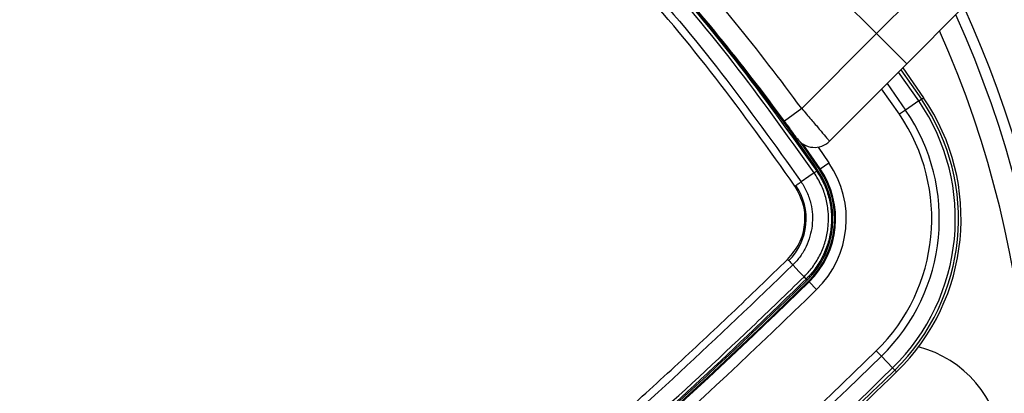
# Model space of a CAD drawing. Header units: millimetres. Extents: x 38476 to 443956, y 24059 to 406945.
# Tile 31 of 75: x 90897 to 95507, y 243249 to 244996. Entities that reach past the tile are written whole.
import ezdxf

# ---------------------------------------------------------------- set-up
doc = ezdxf.new("R2010")
doc.units = ezdxf.units.MM
doc.layers.add('COMPONENT_GEOMETRY', color=7, linetype='Continuous')
doc.styles.add('SLDTEXTSTYLE1', font='TXT', dxfattribs={"width": 0.75})
doc.dimstyles.new('SLDDIMSTYLE0', dxfattribs={"dimtxt": 2500, "dimasz": 165.1, "dimexe": 0, "dimexo": 0.0625, "dimgap": 625, "dimtad": 0, "dimtih": 1, "dimtoh": 1, "dimdec": 0, "dimlfac": 0.02, "dimrnd": 1e-09, "dimzin": 12, "dimdsep": 46, "dimtxsty": 'SLDTEXTSTYLE1', "dimsah": 1, "dimcen": 0.09, "dimadec": 0, "dimazin": 3, "dimtfac": 1, "dimtdec": 0, "dimtofl": 0, "dimtmove": 0, "dimatfit": 3, "dimfxl": 1, "dimfrac": 2, "dimtolj": 1, "dimtzin": 12, "dimarcsym": 0})

# ---------------------------------------------------------------- blocks, each defined once
blk = doc.blocks.new('_D_2')
at = {"layer": 'COMPONENT_GEOMETRY', "color": 7, "ltscale": 50}
for p, q in [((240160.5, 319828.1), (240160.5, 204975.3)), ((68024.7, 220333.8), (68024.7, 204975.3)), ((68024.7, 205134.1), (150398.2, 205134.1)), ((240160.5, 205134.1), (157787, 205134.1))]:
    blk.add_line(p, q, dxfattribs=at)
for points in [[(68024.7, 205134.1), (68189.8, 205108.7), (68189.8, 205159.5)], [(240160.5, 205134.1), (239995.4, 205159.5), (239995.4, 205108.7)]]:
    blk.add_solid(points, dxfattribs=at)
at = {"layer": 'COMPONENT_GEOMETRY', "color": 7, "ltscale": 50, "insert": (150398.2, 206372.4), "char_height": 2500, "attachment_point": 1, "style": 'SLDTEXTSTYLE1'}
blk.add_mtext('3443', dxfattribs=at)

msp = doc.modelspace()

# ---------------------------------------------------------------- linework, layer by layer
at = {"color": 7, "linetype": 'Continuous', "lineweight": 25, "ltscale": 50}
for p, q in [((94908.43, 244930.63), (95210.73, 245232.93)), ((94723.9, 245115.16), (94908.43, 244930.63)), ((95303.79, 245043.14), (95049.85, 244789.21)), ((94558.12, 244580.32), (94908.43, 244930.63)), ((95049.85, 244789.21), (94908.43, 244930.63)), ((95049.85, 244789.21), (94688.36, 244427.71)), ((95030.96, 244770.32), (95128.47, 244630.9)), ((95106.3, 244615.67), (95044.46, 244573.15)), ((95106.3, 244615.67), (95118.35, 244623.95)), ((95118.35, 244623.95), (95128.47, 244630.9)), ((94558.12, 244580.32), (94477.53, 244521.13)), ((95044.46, 244573.15), (95015.33, 244553.12)), ((94644.39, 244298.09), (94563.03, 244414.66)), ((94628.56, 244287.26), (94628.58, 244287.22)), ((94628.58, 244287.22), (94634.05, 244290.98)), ((94640.78, 244295.61), (94644.39, 244298.09)), ((94644.39, 244298.09), (94685.59, 244326.42)), ((94569.34, 243793.5), (94569.36, 243793.52)), ((94579.04, 243782.83), (94579.01, 243782.8)), ((94579.01, 243782.8), (94583.7, 243777.99)), ((94589.41, 243772.14), (94592.47, 243769.01)), ((94592.47, 243769.01), (94627.37, 243733.22)), ((94931.43, 243421.42), (94906.75, 243446.73)), ((94983.83, 243367.7), (94931.43, 243421.42)), ((94983.83, 243367.7), (94994.03, 243357.23)), ((94994.03, 243357.23), (95002.61, 243348.44))]:
    msp.add_line(p, q, dxfattribs=at)
at = {"color": 8, "linetype": 'Continuous', "lineweight": 25, "ltscale": 50}
for p, q in [((95106.3, 244615.67), (95011.67, 244751.03)), ((95022.15, 244761.51), (95118.35, 244623.95)), ((95015.33, 244553.12), (94932.49, 244671.84)), ((94957.85, 244697.21), (95044.46, 244573.15)), ((94634.6, 244399.87), (94685.59, 244326.42))]:
    msp.add_line(p, q, dxfattribs=at)
at = {"color": 7, "linetype": 'Continuous', "lineweight": 25, "ltscale": 50, "flags": 128}
for points in [[(94640.78, 244295.61), (94553.33, 244420.75), (94551.32, 244423.58)], [(94628.58, 244287.22), (94628.32, 244287.06), (94627.71, 244286.66), (94626.74, 244286.01), (94625.42, 244285.12), (94623.78, 244284), (94621.81, 244282.66), (94619.54, 244281.11), (94616.98, 244279.37)], [(94616.96, 244279.4), (94590.85, 244261.62), (94555.42, 244237.49)], [(94616.98, 244279.37), (94616.96, 244279.4), (94616.96, 244279.4)], [(94516.98, 243849.02), (94547.04, 243817.17), (94569.36, 243793.52)]]:
    msp.add_lwpolyline(points, dxfattribs=at)
at = {"color": 7, "linetype": 'Continuous', "lineweight": 25, "ltscale": 2500}
for centre, radius, start, end in [((90724.72, 242956.63), 5050, 90, 24.57323), ((90724.72, 242956.63), 5000, 65.6403, 24.3597), ((90724.72, 242956.63), 4900, 66.0814, 23.9186), ((110464.34, 228366.36), 27012.61, 135.719083, 145.723545), ((110464.34, 228366.36), 26998, 135.719083, 145.723545), ((110464.34, 228366.36), 26922.95, 135.719083, 145.723545), ((110464.34, 228366.36), 26887.6, 135.719083, 145.723545), ((110464.34, 228366.36), 26487.44, 135.719083, 145.723545), ((110464.34, 228366.36), 26437.45, 135.719083, 145.723545), ((110464.34, 228366.36), 26433.07, 135.719083, 145.723545), ((110464.34, 228366.36), 26424.89, 135.719083, 145.723545), ((90724.72, 242956.63), 3750, 91.69334, 358.30666), ((90724.72, 242956.63), 3745.57, 91.6649, 358.3351), ((90724.72, 242956.63), 3695.6, 92.38945, 357.61055), ((86393.69, 238625.6), 10000, 34.509169, 43.280869), ((86417.88, 238601.5), 10100, 36.296444, 42.072365), ((86417.88, 238601.5), 10000, 36.296444, 42.043063), ((86393.69, 238625.6), 10000, 34.509169, 40.852588), ((94304.43, 244064.37), 973.1, 314.28092, 34.50917), ((94304.43, 244064.37), 987.72, 314.28092, 34.50917), ((94304.43, 244064.37), 1000, 314.28092, 34.50917), ((94304.43, 244064.37), 898.06, 314.28092, 34.50917), ((94304.43, 244064.37), 862.7, 314.28092, 34.50917), ((94617.65, 244498.42), 100, 215.7221, 315), ((94304.43, 244064.37), 400, 314.28092, 34.50917), ((94304.43, 244064.37), 408.18, 314.28092, 34.50917), ((94304.43, 244064.37), 412.56, 314.28092, 34.50917), ((94304.43, 244064.37), 462.55, 314.28092, 34.50917), ((94304.43, 244064.37), 275, 314.28092, 34.50917), ((76134.45, 262696.25), 26424.89, 304.276455, 314.280917), ((94464.49, 243688.9), 148.1, 39.35133, 44.93148), ((76134.45, 262696.25), 26433.07, 304.276455, 314.280917), ((76134.45, 262696.25), 26437.45, 304.276455, 314.280917), ((76134.45, 262696.25), 26487.44, 304.276455, 314.280917), ((94974.72, 242956.63), 525, 225, 75.62587), ((76134.45, 262696.25), 26887.6, 304.276455, 314.280917), ((76134.45, 262696.25), 26922.95, 304.276455, 314.280917), ((76134.45, 262696.25), 26998, 304.276455, 314.280917), ((76134.45, 262696.25), 27012.61, 304.276455, 314.280917), ((76134.45, 262696.25), 27024.89, 312.733, 314.280917)]:
    msp.add_arc(centre, radius, start, end, dxfattribs=at)
at = {"color": 7, "linetype": 'Continuous', "lineweight": 25, "ltscale": 50}
for points, knots in [([(94616.95, 244279.41), (94492.55, 244453.39), (94243.23, 244802.08), (93820.42, 245301.57), (93360.02, 245782.28), (92858.55, 246237.47), (92416.92, 246589.34), (92139.63, 246784.14), (92047.5, 246848.86)], [0, 0, 0, 0, 0.1755604, 0.3518528, 0.5368031, 0.7217545, 0.9075627, 1, 1, 1, 1]), ([(92055.33, 246860.48), (92147.58, 246795.66), (92424.85, 246600.86), (92867.11, 246248.45), (93369.38, 245792.66), (93830.51, 245311.19), (94253.96, 244810.99), (94503.69, 244461.83), (94628.56, 244287.26)], [0, 0, 0, 0, 0.0924369, 0.2778181, 0.4631993, 0.6481528, 0.8240764, 1, 1, 1, 1]), ([(88631.72, 243246.42), (88770.3, 243445.68), (89047.45, 243844.19), (89483.75, 244427.44), (89934.42, 244999.09), (90390.39, 245545.67), (90850.51, 246068.32), (91235.55, 246484.87), (91472.08, 246729.43), (91550.9, 246810.92)], [0, 0, 0, 0, 0.1582174, 0.3164344, 0.4740123, 0.6315899, 0.7789697, 0.9263494, 1, 1, 1, 1]), ([(91561.59, 246801.25), (91482.75, 246719.74), (91246.15, 246475.12), (90861.01, 246058.47), (90400.77, 245535.69), (89944.68, 244988.99), (89493.88, 244417.22), (89057.48, 243833.85), (88780.26, 243435.25), (88641.65, 243235.96)], [0, 0, 0, 0, 0.0736516, 0.221033, 0.3684144, 0.5259923, 0.6835704, 0.841785, 1, 1, 1, 1]), ([(92005.58, 246787.33), (92097.73, 246722.63), (92374.23, 246528.49), (92815.84, 246176.52), (93317, 245720.88), (93773.85, 245242.34), (94189.83, 244749.31), (94433.55, 244408.1), (94555.42, 244237.49)], [0, 0, 0, 0, 0.0931497, 0.2795282, 0.4667872, 0.6531645, 0.8265821, 1, 1, 1, 1]), ([(88699.37, 243187.68), (88763.53, 243280.66), (88956.08, 243559.7), (89287.83, 244018.04), (89708.81, 244570.97), (90154.29, 245124.98), (90625.69, 245679.21), (91111.86, 246222.3), (91448.7, 246573.36), (91617.11, 246748.89)], [0, 0, 0, 0, 0.0737204, 0.2212407, 0.3687607, 0.5262463, 0.6837317, 0.8418658, 1, 1, 1, 1]), ([(94526.61, 244217.78), (94405.2, 244387.79), (94162.39, 244727.82), (93747.92, 245219.13), (93293.43, 245695.21), (92794.12, 246149.28), (92354.11, 246500.04), (92077.69, 246694.06), (91985.87, 246758.52)], [0, 0, 0, 0, 0.173418, 0.3468357, 0.5332126, 0.7195901, 0.9068493, 1, 1, 1, 1]), ([(91642.77, 246724.21), (91474.6, 246548.95), (91138.09, 246198.24), (90652.46, 245655.8), (90181.38, 245102.06), (89736.34, 244548.72), (89315.62, 243996.29), (88984.11, 243538.45), (88791.64, 243259.64), (88727.52, 243166.76)], [0, 0, 0, 0, 0.1580519, 0.316267, 0.4736721, 0.6312373, 0.7786933, 0.9262788, 1, 1, 1, 1]), ([(94558.12, 244580.32), (94572.94, 244563.03), (94602.6, 244528.42), (94641.94, 244482.3), (94671.32, 244447.78), (94686.32, 244430.12), (94687.79, 244428.38), (94688.36, 244427.71)], [0, 0, 0, 0, 0.2171018, 0.4345767, 0.6516265, 0.8667474, 1, 1, 1, 1]), ([(94536.46, 244440.04), (94536.21, 244440.39), (94535.54, 244441.32), (94528.77, 244450.72), (94515.51, 244469.08), (94497.71, 244493.58), (94484.25, 244511.95), (94477.53, 244521.13)], [0, 0, 0, 0, 0.1333054, 0.3485058, 0.5656023, 0.7830431, 1, 1, 1, 1]), ([(94628.58, 244287.22), (94640.06, 244268.67), (94663.35, 244231.03), (94685.58, 244168.43), (94697.81, 244102.76), (94698.65, 244036.48), (94688.3, 243970.42), (94667.2, 243907.58), (94635.5, 243848.72), (94604.25, 243808.2), (94583.75, 243787.57), (94579.04, 243782.83)], [0, 0, 0, 0, 0.11870988, 0.24086189, 0.35957321, 0.4817258, 0.60045795, 0.72263245, 0.84138134, 0.96357377, 1, 1, 1, 1]), ([(94555.42, 244237.49), (94555.42, 244237.49), (94565.94, 244222.17), (94584.53, 244188.92), (94601.88, 244136.78), (94609.49, 244083.76), (94608.13, 244032.64), (94598.11, 243981.99), (94579.69, 243933.69), (94552.8, 243888.35), (94529.75, 243861.49), (94516.98, 243849.02), (94516.98, 243849.02)], [0, 0, 0, 0, 0.0000071, 0.131609, 0.2679785, 0.3868807, 0.5092433, 0.6283452, 0.7509079, 0.8735623, 0.9999951, 1, 1, 1, 1]), ([(94569.36, 243793.52), (94573.87, 243798.06), (94593.16, 243817.49), (94623.33, 243856.43), (94653.71, 243912.56), (94674.36, 243973.62), (94684.39, 244036.66), (94683.72, 244101.1), (94672.19, 244163.8), (94650.73, 244224.68), (94628.34, 244260.97), (94616.98, 244279.37)], [0, 0, 0, 0, 0.0362212, 0.1550383, 0.2772988, 0.3960726, 0.5182876, 0.6370113, 0.7591749, 0.8778674, 1, 1, 1, 1]), ([(94492.3, 243874.68), (94512.41, 243898.66), (94552.04, 243945.91), (94576.21, 244035.95), (94572.87, 244131.61), (94542.56, 244188.08), (94526.61, 244217.78)], [0, 0, 0, 0, 0.2491103, 0.4908657, 0.7322053, 1, 1, 1, 1]), ([(90934.85, 240959.43), (91027.74, 241023.53), (91213.52, 241151.73), (91489.31, 241348.66), (91762.99, 241548.98), (92034.29, 241753.01), (92309.13, 241965.2), (92587.2, 242185.77), (92868.27, 242415), (93146.41, 242648.19), (93421.76, 242885.49), (93694.23, 243126.81), (93963.68, 243372.22), (94230.14, 243621.13), (94404.91, 243790.16), (94492.3, 243874.68)], [0, 0, 0, 0, 0.0737191, 0.1474391, 0.2211751, 0.2949595, 0.3687601, 0.447453, 0.5261658, 0.6049384, 0.6837311, 0.7627473, 0.841784, 0.9208818, 1, 1, 1, 1]), ([(94516.98, 243849.02), (94341.45, 243680.6), (93990.39, 243343.77), (93447.3, 242857.6), (92893.07, 242386.2), (92339.06, 241940.72), (91786.13, 241519.74), (91327.79, 241187.99), (91048.75, 240995.44), (90955.77, 240931.28)], [0, 0, 0, 0, 0.1581341, 0.3162683, 0.4737536, 0.6312392, 0.7787592, 0.9262795, 1, 1, 1, 1]), ([(91004.05, 240873.56), (91203.34, 241012.17), (91601.94, 241289.39), (92185.31, 241725.79), (92757.08, 242176.59), (93303.79, 242632.68), (93826.56, 243092.92), (94243.21, 243478.06), (94487.83, 243714.66), (94569.34, 243793.5)], [0, 0, 0, 0, 0.158215, 0.3164296, 0.4740077, 0.6315856, 0.778967, 0.9263484, 1, 1, 1, 1]), ([(94579.01, 243782.8), (94497.52, 243703.99), (94252.96, 243467.45), (93836.41, 243082.41), (93313.76, 242622.3), (92767.18, 242166.33), (92195.53, 241715.65), (91612.28, 241279.36), (91213.77, 241002.21), (91014.51, 240863.63)], [0, 0, 0, 0, 0.0736506, 0.2210303, 0.3684101, 0.5259877, 0.6835656, 0.8417826, 1, 1, 1, 1])]:
    msp.add_open_spline(points, degree=3, knots=knots, dxfattribs=at)
for points in [[(94628.56, 244287.26), (94628.37, 244287.14), (94627.99, 244286.9), (94625.59, 244285.29), (94622.03, 244282.87), (94618.65, 244280.56), (94616.96, 244279.4)], [(94526.61, 244217.78), (94529.29, 244219.62), (94534.66, 244223.3), (94542.34, 244228.57), (94549.48, 244233.45), (94553.44, 244236.14), (94555.42, 244237.49)], [(94492.3, 243874.68), (94494.61, 243872.31), (94499.21, 243867.58), (94505.8, 243860.74), (94511.92, 243854.37), (94515.29, 243850.8), (94516.98, 243849.02)], [(94579.04, 243782.83), (94578.91, 243783.03), (94578.67, 243783.43), (94576.69, 243785.65), (94573.69, 243788.92), (94570.81, 243791.98), (94569.36, 243793.52)]]:
    msp.add_open_spline(points, degree=3, dxfattribs=at)

# ---------------------------------------------------------------- dimensions: what is measured, and where the dimension line sits
at = {"layer": 'COMPONENT_GEOMETRY', "color": 7, "ltscale": 50}
dim = msp.add_linear_dim(base=(68024.72, 205134.08), p1=(240160.49, 319891.58), p2=(68024.72, 220397.34), dimstyle='SLDDIMSTYLE0', dxfattribs=at)
dim.commit()
dim.dimension.update_dxf_attribs({"geometry": '_D_2', "text_midpoint": (154092.6, 205134.08), "dimtype": 160})

doc.saveas('drawing.dxf')
